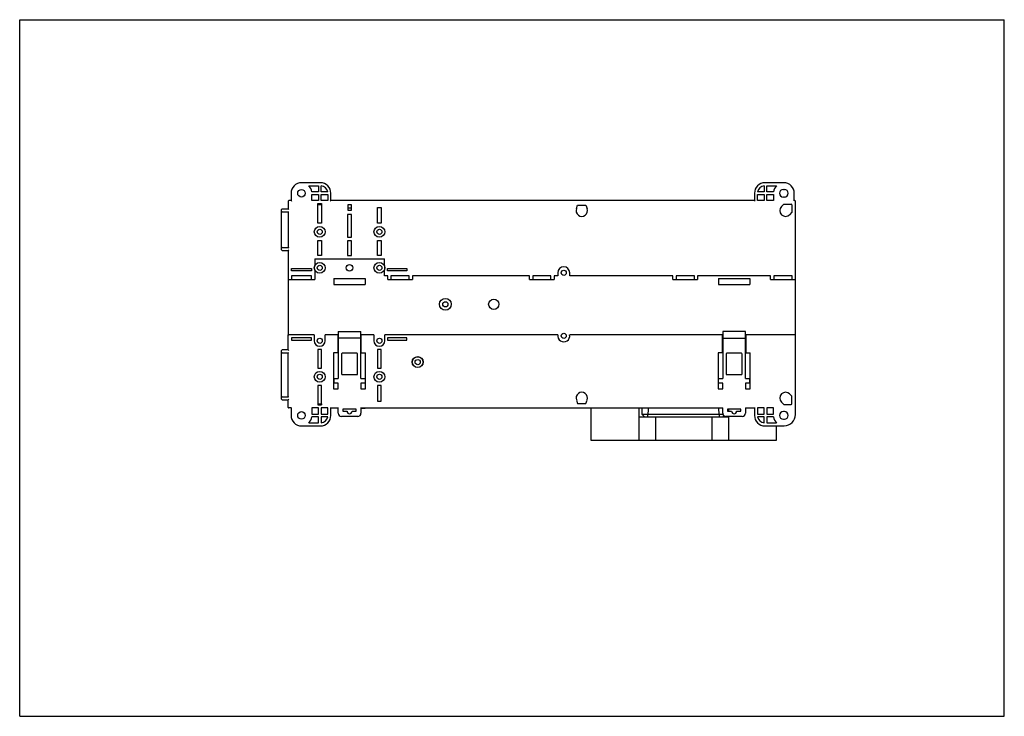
# Model space of a CAD drawing. Header units: millimetres. Extents: x 0 to 297, y 0 to 210.
import ezdxf

# ---------------------------------------------------------------- set-up
doc = ezdxf.new("R2010")
doc.units = ezdxf.units.MM
doc.header["$LTSCALE"] = 16.335
doc.layers.get('0').update_dxf_attribs({"linetype": 'CONTINUOUS'})
doc.layers.add('03_AXES', color=7, linetype='CONTINUOUS')

msp = doc.modelspace()

# ---------------------------------------------------------------- linework, layer by layer
at = {"color": 7, "linetype": 'Continuous'}
for p, q in [((0, 0), (0, 210)), ((0, 210), (297, 210)), ((297, 0), (297, 210)), ((90.7, 160.85), (85, 160.85)), ((230.5, 160.85), (224.8, 160.85)), ((81.85, 157.7), (81.85, 155.45)), ((87.17, 159.95), (90.15, 159.95)), ((90.15, 158.07), (88.1, 158.07)), ((90.15, 159.95), (90.15, 158.07)), ((90.9, 158.07), (90.9, 159.94)), ((92.92, 158.07), (90.9, 158.07)), ((93.85, 155.45), (93.85, 157.7)), ((221.65, 157.7), (221.65, 155.45)), ((224.6, 158.07), (222.58, 158.07)), ((224.6, 159.94), (224.6, 158.07)), ((225.35, 159.95), (228.33, 159.95)), ((225.35, 158.07), (225.35, 159.95)), ((227.4, 158.07), (225.35, 158.07)), ((230.35, 158.85), (230.65, 158.85)), ((233.65, 155.45), (233.65, 157.7)), ((81, 155.3), (81, 152.95)), ((81.85, 155.45), (81.15, 155.45)), ((81.85, 155.45), (82, 155.3)), ((88.13, 155.45), (88.13, 157.32)), ((88.13, 157.32), (90.15, 157.32)), ((90.15, 155.45), (88.13, 155.45)), ((89.92, 148.69), (89.92, 154.55)), ((89.92, 154.55), (91.08, 154.55)), ((89.99, 154.2), (89.99, 154.55)), ((90.15, 157.32), (90.15, 155.45)), ((90.9, 155.45), (90.9, 157.32)), ((90.9, 157.32), (92.95, 157.32)), ((92.95, 155.45), (90.9, 155.45)), ((91.01, 154.2), (91.01, 154.55)), ((91.08, 154.55), (91.08, 148.69)), ((92.95, 157.32), (92.95, 155.45)), ((93.85, 155.45), (93.7, 155.3)), ((221.65, 155.45), (93.85, 155.45)), ((221.65, 155.45), (221.8, 155.3)), ((222.55, 157.32), (224.6, 157.32)), ((222.55, 155.45), (222.55, 157.32)), ((224.6, 155.45), (222.55, 155.45)), ((224.6, 157.32), (224.6, 155.45)), ((225.35, 157.32), (227.38, 157.32)), ((225.35, 155.45), (225.35, 157.32)), ((227.38, 155.45), (225.35, 155.45)), ((227.38, 157.32), (227.38, 155.45)), ((230.65, 156.55), (230.35, 156.55)), ((233.65, 155.45), (233.5, 155.3)), ((233.85, 155.45), (233.65, 155.45)), ((234, 115.02), (234, 155.3)), ((79, 140.62), (79, 152.8)), ((79.15, 152.95), (81, 152.95)), ((79.15, 152.05), (81, 152.05)), ((81, 152.95), (81.15, 152.8)), ((81, 152.05), (81.15, 152.2)), ((81, 152.05), (81, 141.35)), ((91.01, 154.2), (89.99, 154.2)), ((98.97, 154.2), (98.97, 152.6)), ((100.04, 154.2), (98.97, 154.2)), ((98.97, 152.6), (100.04, 152.6)), ((100.02, 153.2), (98.98, 153.2)), ((99, 154.2), (99, 153.2)), ((100.01, 154.2), (100.01, 153.2)), ((100.04, 152.6), (100.04, 154.2)), ((107.92, 148.69), (107.92, 153.38)), ((107.92, 153.38), (109.08, 153.38)), ((109.08, 153.38), (109.08, 148.69)), ((167.92, 153.04), (168.3, 154.09)), ((168.3, 154.09), (170.81, 154.09)), ((170.81, 154.09), (171.19, 153.04)), ((229.77, 153.68), (230.48, 154.39)), ((230.48, 154.39), (232.69, 154.39)), ((232.94, 151.93), (232.23, 151.22)), ((232.94, 154.14), (232.94, 151.93)), ((91.08, 148.69), (89.92, 148.69)), ((98.92, 151.28), (98.92, 144.49)), ((100.08, 151.28), (98.92, 151.28)), ((100.08, 144.49), (100.08, 151.28)), ((109.08, 148.69), (107.92, 148.69)), ((89.92, 138.87), (89.92, 143.4)), ((89.92, 143.4), (91.08, 143.4)), ((91.08, 143.4), (91.08, 138.87)), ((98.92, 144.49), (100.08, 144.49)), ((98.92, 143.32), (98.92, 138.87)), ((100.08, 143.32), (98.92, 143.32)), ((100.08, 138.87), (100.08, 143.32)), ((107.92, 138.87), (107.92, 143.4)), ((107.92, 143.4), (109.08, 143.4)), ((109.08, 143.4), (109.08, 138.87)), ((79.15, 141.35), (81, 141.35)), ((79.15, 140.47), (81, 140.45)), ((81, 141.35), (81.15, 141.2)), ((81, 140.45), (81.15, 140.6)), ((81, 140.45), (81, 115.02)), ((89, 137.95), (89, 135.9)), ((89, 137.95), (110, 137.95)), ((91.08, 138.87), (89.92, 138.87)), ((98.92, 138.87), (100.08, 138.87)), ((109.08, 138.87), (107.92, 138.87)), ((110, 135.9), (110, 137.95)), ((81.99, 134.26), (81.99, 135.01)), ((81.99, 135.01), (88.02, 135.01)), ((88.02, 134.26), (81.99, 134.26)), ((88.02, 135.01), (88.02, 134.26)), ((89, 134.5), (89, 131.7)), ((110, 132.79), (110, 134.5)), ((110.99, 134.26), (110.99, 135.01)), ((110.99, 135.01), (116.77, 135.01)), ((116.77, 134.26), (110.99, 134.26)), ((116.77, 135.01), (116.77, 134.26)), ((162.28, 133.7), (162.28, 132.79)), ((165.92, 132.79), (165.92, 133.7)), ((81, 131.7), (89, 131.7)), ((82, 132.8), (82, 131.7)), ((88, 132.8), (82, 132.8)), ((88, 131.7), (88, 132.8)), ((94.75, 131.95), (94.75, 130.15)), ((94.75, 131.95), (104.25, 131.95)), ((104.25, 131.95), (104.25, 130.15)), ((111, 132.79), (110, 132.79)), ((111, 131.7), (111, 132.79)), ((111, 131.7), (118.5, 131.7)), ((112, 132.8), (112, 131.7)), ((117.5, 132.8), (112, 132.8)), ((117.5, 131.7), (117.5, 132.8)), ((118.5, 132.79), (118.5, 131.7)), ((153.75, 132.79), (118.5, 132.79)), ((153.75, 131.7), (153.75, 132.79)), ((153.75, 131.7), (161.25, 131.7)), ((154.75, 132.8), (154.75, 131.7)), ((160.25, 132.8), (154.75, 132.8)), ((160.25, 131.7), (160.25, 132.8)), ((161.25, 132.79), (161.25, 131.7)), ((162.28, 132.79), (161.25, 132.79)), ((197, 132.79), (165.92, 132.79)), ((197, 131.7), (197, 132.79)), ((197, 131.7), (204.5, 131.7)), ((203.5, 132.8), (198, 132.8)), ((198, 132.8), (198, 131.7)), ((203.5, 131.7), (203.5, 132.8)), ((226.5, 132.79), (204.5, 132.79)), ((204.5, 132.79), (204.5, 131.7)), ((210.75, 131.95), (220.25, 131.95)), ((210.75, 131.95), (210.75, 130.15)), ((220.25, 131.95), (220.25, 130.15)), ((226.5, 131.7), (226.5, 132.79)), ((226.5, 131.7), (234, 131.7)), ((233, 132.8), (227.5, 132.8)), ((227.5, 132.8), (227.5, 131.7)), ((233, 131.7), (233, 132.8)), ((94.75, 130.15), (104.25, 130.15)), ((210.75, 130.15), (220.25, 130.15)), ((96.09, 116.01), (96.08, 101.84)), ((96.09, 116.01), (102.92, 116.01)), ((102.92, 101.84), (102.92, 116.01)), ((212.09, 116.01), (212.08, 101.84)), ((218.92, 116.01), (212.09, 116.01)), ((218.92, 101.84), (218.92, 116.01)), ((81, 110.45), (81, 115.01)), ((88.85, 115.01), (81.15, 115.01)), ((81.99, 114.14), (81.99, 113.38)), ((88.02, 114.14), (81.99, 114.14)), ((81.99, 113.38), (88.02, 113.38)), ((88.02, 113.38), (88.02, 114.14)), ((96.09, 115.01), (92.16, 115.01)), ((96, 115.01), (96, 109.55)), ((102.92, 113.96), (96.09, 113.96)), ((106.85, 115.01), (102.92, 115.01)), ((103, 109.55), (103, 115.01)), ((110.99, 114.14), (110.99, 113.38)), ((116.77, 114.14), (110.99, 114.14)), ((110.99, 113.38), (116.77, 113.38)), ((116.77, 113.38), (116.77, 114.14)), ((212.08, 115.01), (165.9, 115.01)), ((212, 109.55), (212, 115.01)), ((212.09, 113.96), (218.92, 113.96)), ((219, 115.01), (218.92, 115.01)), ((233.85, 115.01), (219, 115.01)), ((219, 115.01), (219, 109.55)), ((234, 90.95), (234, 115.01)), ((79, 95.6), (79, 110.28)), ((81, 110.45), (79.15, 110.43)), ((81.15, 110.3), (81, 110.45)), ((89.92, 110.53), (89.92, 104.99)), ((91.08, 110.53), (89.92, 110.53)), ((91.08, 104.99), (91.08, 110.53)), ((107.92, 110.53), (107.92, 104.99)), ((109.08, 110.53), (107.92, 110.53)), ((109.08, 104.99), (109.08, 110.53)), ((79.15, 109.55), (81, 109.55)), ((81, 109.55), (81.15, 109.7)), ((81, 96.35), (81, 109.55)), ((94.7, 109.55), (94.7, 98.7)), ((96.08, 109.55), (94.7, 109.55)), ((97.07, 109.19), (97.07, 103.24)), ((101.7, 109.43), (97.3, 109.43)), ((101.93, 103.24), (101.93, 109.19)), ((102.92, 109.55), (104.3, 109.55)), ((104.3, 98.7), (104.3, 109.55)), ((212.08, 109.55), (210.7, 109.55)), ((210.7, 109.55), (210.7, 98.7)), ((213.07, 109.19), (213.07, 103.24)), ((217.7, 109.43), (213.3, 109.43)), ((217.93, 103.24), (217.93, 109.19)), ((218.92, 109.55), (220.3, 109.55)), ((220.3, 98.7), (220.3, 109.55)), ((89.92, 104.99), (91.08, 104.99)), ((107.92, 104.99), (109.08, 104.99)), ((94.83, 100.4), (94.83, 101.84)), ((94.83, 101.84), (96.08, 101.84)), ((97.3, 103.01), (101.7, 103.01)), ((102.92, 101.84), (104.17, 101.84)), ((104.17, 101.84), (104.17, 100.4)), ((210.83, 101.84), (212.08, 101.84)), ((210.83, 100.4), (210.83, 101.84)), ((213.3, 103.01), (217.7, 103.01)), ((218.92, 101.84), (220.17, 101.84)), ((220.17, 101.84), (220.17, 100.4)), ((89.92, 99.7), (89.92, 93.85)), ((91.08, 99.7), (89.92, 99.7)), ((91.08, 93.85), (91.08, 99.7)), ((94.7, 98.7), (96.08, 98.7)), ((96.08, 100.4), (94.83, 100.4)), ((96.08, 98.7), (96.08, 100.4)), ((102.92, 100.4), (102.92, 98.7)), ((104.17, 100.4), (102.92, 100.4)), ((102.92, 98.7), (104.3, 98.7)), ((107.92, 99.7), (107.92, 95.02)), ((109.08, 99.7), (107.92, 99.7)), ((109.08, 95.02), (109.08, 99.7)), ((210.7, 98.7), (212.08, 98.7)), ((212.08, 100.4), (210.83, 100.4)), ((212.08, 98.7), (212.08, 100.4)), ((220.17, 100.4), (218.92, 100.4)), ((218.92, 100.4), (218.92, 98.7)), ((218.92, 98.7), (220.3, 98.7)), ((79.15, 96.35), (81, 96.35)), ((79.15, 95.45), (81, 95.45)), ((81.15, 96.2), (81, 96.35)), ((81, 95.45), (81.15, 95.6)), ((81, 93.1), (81, 95.45)), ((167.92, 95.35), (168.3, 94.31)), ((170.81, 94.31), (171.19, 95.35)), ((232.94, 96.47), (232.23, 97.18)), ((232.94, 94.26), (232.94, 96.47)), ((81.85, 92.95), (81.15, 92.95)), ((81.85, 92.95), (82, 93.1)), ((81.85, 92.95), (81.85, 90.7)), ((88.13, 92.95), (88.13, 91.07)), ((90.15, 92.95), (88.13, 92.95)), ((89.92, 93.85), (91.08, 93.85)), ((89.99, 94.2), (89.99, 93.85)), ((89.99, 94.2), (91.01, 94.2)), ((90.15, 91.07), (90.15, 92.95)), ((90.9, 92.95), (90.9, 91.07)), ((92.95, 92.95), (90.9, 92.95)), ((91.01, 94.2), (91.01, 93.85)), ((92.95, 91.07), (92.95, 92.95)), ((93.7, 92.95), (96.21, 92.95)), ((93.85, 90.7), (93.85, 92.95)), ((94.8, 92.86), (94.8, 92.95)), ((96.06, 92.88), (94.8, 92.86)), ((96.06, 91.37), (96.06, 92.95)), ((97.5, 92.59), (97.5, 91.94)), ((101.5, 92.59), (97.5, 92.59)), ((101.5, 91.94), (101.5, 92.59)), ((102.8, 92.95), (212.05, 92.95)), ((102.95, 92.95), (102.95, 91.36)), ((102.95, 92.86), (104.21, 92.86)), ((104.21, 92.86), (104.21, 92.95)), ((107.92, 95.02), (109.08, 95.02)), ((168.3, 94.31), (170.81, 94.31)), ((172.28, 92.95), (172.31, 83.2)), ((186.78, 92.95), (186.78, 83.2)), ((187.79, 90.95), (187.79, 92.95)), ((212.05, 91.36), (212.05, 92.95)), ((217.5, 92.59), (213.5, 92.59)), ((213.5, 92.59), (213.5, 91.94)), ((213.76, 92.59), (213.76, 91.94)), ((217.5, 91.94), (217.5, 92.59)), ((218.95, 92.95), (221.8, 92.95)), ((218.95, 92.95), (218.95, 91.36)), ((221.65, 92.95), (221.65, 90.7)), ((224.6, 92.95), (222.55, 92.95)), ((222.55, 92.95), (222.55, 91.07)), ((224.6, 91.07), (224.6, 92.95)), ((227.38, 92.95), (225.35, 92.95)), ((225.35, 92.95), (225.35, 91.07)), ((227.38, 91.07), (227.38, 92.95)), ((229.77, 94.72), (230.48, 94.01)), ((230.48, 94.01), (232.69, 94.01)), ((90.15, 90.32), (88.1, 90.32)), ((88.13, 91.07), (90.15, 91.07)), ((90.15, 88.45), (90.15, 90.32)), ((90.9, 91.07), (92.95, 91.07)), ((90.9, 90.32), (90.9, 88.46)), ((92.92, 90.32), (90.9, 90.32)), ((101.95, 90.36), (97.05, 90.38)), ((97.5, 91.94), (98.75, 91.94)), ((100.25, 91.94), (101.5, 91.94)), ((213.76, 90.2), (186.78, 90.2)), ((212.15, 90.95), (187.79, 90.95)), ((188.54, 90.2), (187.79, 90.95)), ((191.76, 90.2), (191.76, 83.2)), ((208.79, 90.2), (208.79, 83.2)), ((212.01, 90.2), (212.41, 90.6)), ((217.95, 90.36), (213.05, 90.36)), ((213.5, 91.94), (214.75, 91.94)), ((213.76, 90.36), (213.76, 83.2)), ((216.25, 91.94), (217.5, 91.94)), ((222.55, 91.07), (224.6, 91.07)), ((224.6, 90.32), (222.58, 90.32)), ((224.6, 88.46), (224.6, 90.32)), ((225.35, 91.07), (227.38, 91.07)), ((227.4, 90.32), (225.35, 90.32)), ((225.35, 90.32), (225.35, 88.45)), ((230.65, 91.85), (230.35, 91.85)), ((230.35, 89.55), (230.65, 89.55)), ((85, 87.55), (90.7, 87.55)), ((87.17, 88.45), (90.15, 88.45)), ((224.8, 87.55), (230.6, 87.55)), ((225.35, 88.45), (228.33, 88.45)), ((228.24, 83.2), (228.26, 87.55)), ((172.31, 83.2), (228.24, 83.2)), ((0, 0), (297, 0))]:
    msp.add_line(p, q, dxfattribs=at)
for centre, radius in [((85, 157.7), 1.15), ((90.5, 146.05), 1.63), ((90.5, 146.05), 0.775), ((108.5, 146.05), 1.63), ((108.5, 146.05), 0.775), ((90.5, 135.2), 0.775), ((108.5, 135.2), 0.775), ((128.4, 124.2), 0.775), ((90.5, 113.2), 0.775), ((108.5, 113.2), 0.775), ((164.1, 114.7), 0.775), ((120.05, 106.77), 1.65), ((120.05, 106.77), 1.62), ((120.05, 106.77), 0.775), ((90.5, 102.35), 1.63), ((108.5, 102.35), 1.63), ((90.5, 102.35), 0.775), ((108.5, 102.35), 0.775), ((85, 90.7), 1.15)]:
    msp.add_circle(centre, radius, dxfattribs=at)
for centre, radius, start, end in [((85, 157.7), 3.15, 90, 180), ((90.7, 157.7), 3.15, 0, 90), ((224.8, 157.7), 3.15, 90, 180), ((230.5, 157.7), 3.15, 0, 90), ((85, 157.7), 3.12, 6.8921, 46.0545), ((90.7, 157.7), 2.25, 9.5941, 84.9003), ((224.8, 157.7), 2.25, 95.0997, 170.4059), ((230.5, 157.7), 3.12, 133.9455, 173.1079), ((230.35, 157.7), 1.15, 90, 270), ((230.65, 157.7), 1.15, 270, 90), ((81.15, 155.3), 0.15, 90, 180), ((233.85, 155.3), 0.15, 0, 90), ((79.15, 152.8), 0.15, 90, 180), ((169.55, 152.45), 1.74, 160, 20), ((231, 152.45), 1.74, 135, 315), ((79.15, 141.2), 0.15, 89.9364, 180.0405), ((79.15, 140.62), 0.15, 180, 269.5), ((90.5, 135.2), 1.66, 154.9608, 205.0392), ((108.5, 135.2), 1.66, 334.9608, 25.0392), ((164.1, 133.7), 1.82, 0, 180), ((79.15, 110.28), 0.15, 90.5, 180), ((79.15, 96.2), 0.15, 89.9364, 180.0405), ((79.15, 95.6), 0.15, 180, 270), ((169.55, 95.95), 1.74, 340, 200), ((231, 95.95), 1.74, 45, 225), ((81.15, 93.1), 0.15, 180, 270), ((85, 90.7), 3.15, 180, 270), ((85, 90.7), 3.12, 313.9455, 353.1079), ((90.7, 90.7), 3.15, 270, 360), ((90.7, 90.7), 2.25, 275.0997, 350.4059), ((97.05, 91.37), 0.991, 179.9967, 269.8972), ((101.95, 91.36), 1, 269.984, 359.9945), ((224.8, 90.7), 3.15, 180, 270), ((224.8, 90.7), 2.25, 189.5941, 264.9003), ((230.5, 90.7), 3.12, 186.8921, 226.0545), ((230.35, 90.7), 1.15, 90, 270), ((230.6, 90.95), 3.4, 270, 360), ((230.65, 90.7), 1.15, 270, 90)]:
    msp.add_arc(centre, radius, start, end, dxfattribs=at)
for centre, major_axis, ratio, start_param, end_param in [((232.69, 154.14), (0.177, 0.177), 0.999924, -0.78536, 0.78536), ((81.15, 115.01), (0.15, 0), 0.005236, -3.141593, -1.570796), ((233.85, 115.01), (0.15, 0), 0.005236, -1.570796, 0), ((97.3, 109.19), (0.233, 0), 0.999962, 1.57072, 3.141517), ((101.7, 109.19), (0.233, 0), 0.999962, -0.000076, 1.57072), ((213.3, 109.19), (0.233, 0), 0.999962, 1.57072, 3.141517), ((217.7, 109.19), (0.233, 0), 0.999962, -0.000076, 1.57072), ((97.3, 103.24), (0.233, 0), 0.999962, 3.141517, 4.712313), ((101.7, 103.24), (0.233, 0), 0.999962, -1.570872, -0.000076), ((213.3, 103.24), (0.233, 0), 0.999962, 3.141517, 4.712313), ((217.7, 103.24), (0.233, 0), 0.999962, -1.570872, -0.000076), ((232.69, 94.26), (0.177, -0.177), 0.999924, -0.78536, 0.78536), ((99.5, 91.94), (0.75, 0), 0.999962, 3.141517, 6.283109), ((213.05, 91.36), (1, 0), 0.999962, 3.141517, 4.712313), ((215.5, 91.94), (0.75, 0), 0.999962, 3.141517, 6.283109), ((217.95, 91.36), (1, 0), 0.999962, -1.570872, -0.000076)]:
    msp.add_ellipse(centre, major_axis=major_axis, ratio=ratio, start_param=start_param, end_param=end_param, dxfattribs=at)
for points, knots in [([(79.15, 152.05), (79.11, 152.05), (79.03, 152.08), (79, 152.16), (79, 152.2)], [0, 0, 0, 0, 0.499166, 1, 1, 1, 1]), ([(79.15, 109.55), (79.11, 109.55), (79.03, 109.58), (79, 109.66), (79, 109.7)], [0, 0, 0, 0, 0.499166, 1, 1, 1, 1]), ([(189.63, 92.95), (189.6, 92.62), (189.55, 91.95), (189.51, 91.28), (189.49, 90.95)], [0, 0, 0, 0, 0.499997, 1, 1, 1, 1]), ([(211.01, 90.95), (211, 91.12), (210.98, 91.37), (210.96, 91.71), (210.94, 91.96), (210.91, 92.21), (210.89, 92.42), (210.86, 92.59), (210.85, 92.69), (210.83, 92.78), (210.81, 92.84), (210.8, 92.89), (210.78, 92.93), (210.77, 92.94), (210.76, 92.95)], [0, 0, 0, 0, 0.250034, 0.375051, 0.500069, 0.625085, 0.7501, 0.812608, 0.875114, 0.906367, 0.937619, 0.968861, 0.984468, 1, 1, 1, 1]), ([(189.53, 90.2), (189.52, 90.32), (189.51, 90.57), (189.49, 90.82), (189.49, 90.95)], [0, 0, 0, 0, 0.500107, 1, 1, 1, 1]), ([(211.01, 90.95), (211.01, 90.82), (211.01, 90.57), (211, 90.32), (210.99, 90.2)], [0, 0, 0, 0, 0.49994, 1, 1, 1, 1])]:
    msp.add_open_spline(points, degree=3, knots=knots, dxfattribs=at)
at = {"layer": '03_AXES', "color": 7, "linetype": 'Continuous'}
for p, q in [((88.85, 115.01), (88.85, 113.2)), ((92.16, 113.2), (92.16, 115.01)), ((106.85, 115.01), (106.85, 113.2)), ((110.16, 113.2), (110.16, 115.01)), ((162.3, 115.01), (110.16, 115.01))]:
    msp.add_line(p, q, dxfattribs=at)
for centre, radius in [((90.5, 135.2), 1.63), ((108.5, 135.2), 1.63), ((99.5, 135.2), 1), ((164.1, 133.7), 0.775), ((128.4, 124.2), 1.8), ((143, 124.2), 1.54)]:
    msp.add_circle(centre, radius, dxfattribs=at)
for centre, radius, start, end in [((90.5, 113.2), 1.66, 180, 360), ((108.5, 113.2), 1.66, 180, 360), ((164.1, 114.7), 1.82, 170.2319, 9.7681)]:
    msp.add_arc(centre, radius, start, end, dxfattribs=at)

doc.saveas('drawing.dxf')
